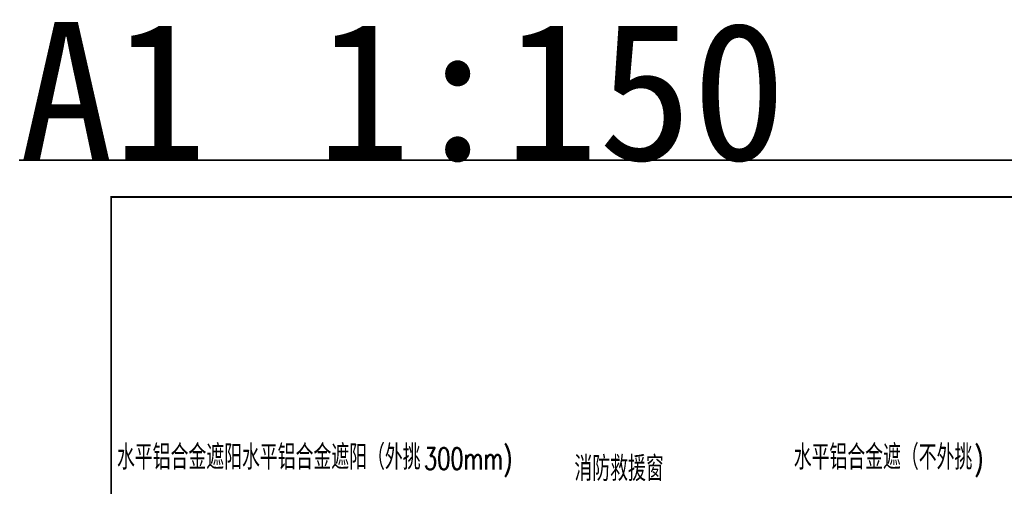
# Model space of a CAD drawing. Header units: millimetres. Extents: x 708158 to 1984082, y -168213 to -53.
# Tile 75 of 220: x 834323 to 874530, y -31909 to -12867. Entities that reach past the tile are written whole.
import ezdxf

# ---------------------------------------------------------------- set-up
doc = ezdxf.new("R2010")
doc.units = ezdxf.units.MM
doc.header["$LTSCALE"] = 1000
doc.layers.get('0').update_dxf_attribs({"color": 8})
doc.layers.add('PUB_TEXT', color=7, linetype='Continuous')
doc.layers.add('图框', color=4, linetype='Continuous', lineweight=35)
doc.styles.add('_TCH_DIM', font='SIMPLEX', dxfattribs={"bigfont": 'GBCBIG'})
doc.styles.add('中元黑体', font='simhei.ttf')

# ---------------------------------------------------------------- blocks, each defined once
blk = doc.blocks.new('A$C998f5811')
at = {"layer": '图框', "color": 4}
blk.add_line((0, 89100), (-126150, 89100), dxfattribs=at)
at = {"layer": '图框', "color": 4, "const_width": 74.2}
blk.add_lwpolyline([(-122400, 1500), (-1500, 1500), (-1500, 87600), (-122400, 87600)], close=True, dxfattribs=at)

msp = doc.modelspace()

# ---------------------------------------------------------------- block references
msp.add_blockref('A$C998f5811', (960457.6, -107699.9))

# ---------------------------------------------------------------- texts
at = {"layer": 'PUB_TEXT', "style": '_TCH_DIM'}
for s, height, p in [('水平铝合金遮阳水平铝合金遮阳（外挑', 1012.766, (838296.9, -31227.1)), ('水平铝合金遮（不外挑', 1012.77, (865931.9, -31227.1)), ('消防救援窗', 1012.77, (856975.8, -31694.7))]:
    msp.add_text(s, height=height, dxfattribs=at).set_placement(p)
at = {"layer": 'PUB_TEXT', "style": '_TCH_DIM', "width": 0.705882}
for s, p in [('300mm)', (850829.9, -31227.1)), (')', (873304.2, -31227.1))]:
    msp.add_text(s, height=892.5, dxfattribs=at).set_placement(p)
at = {"layer": '图框', "style": '中元黑体'}
for s, p in [('A1', (834307.6, -18599.9)), ('1:150', (846459.5, -18599.9))]:
    msp.add_text(s, height=5632.91, dxfattribs=at).set_placement(p)

doc.saveas('drawing.dxf')
